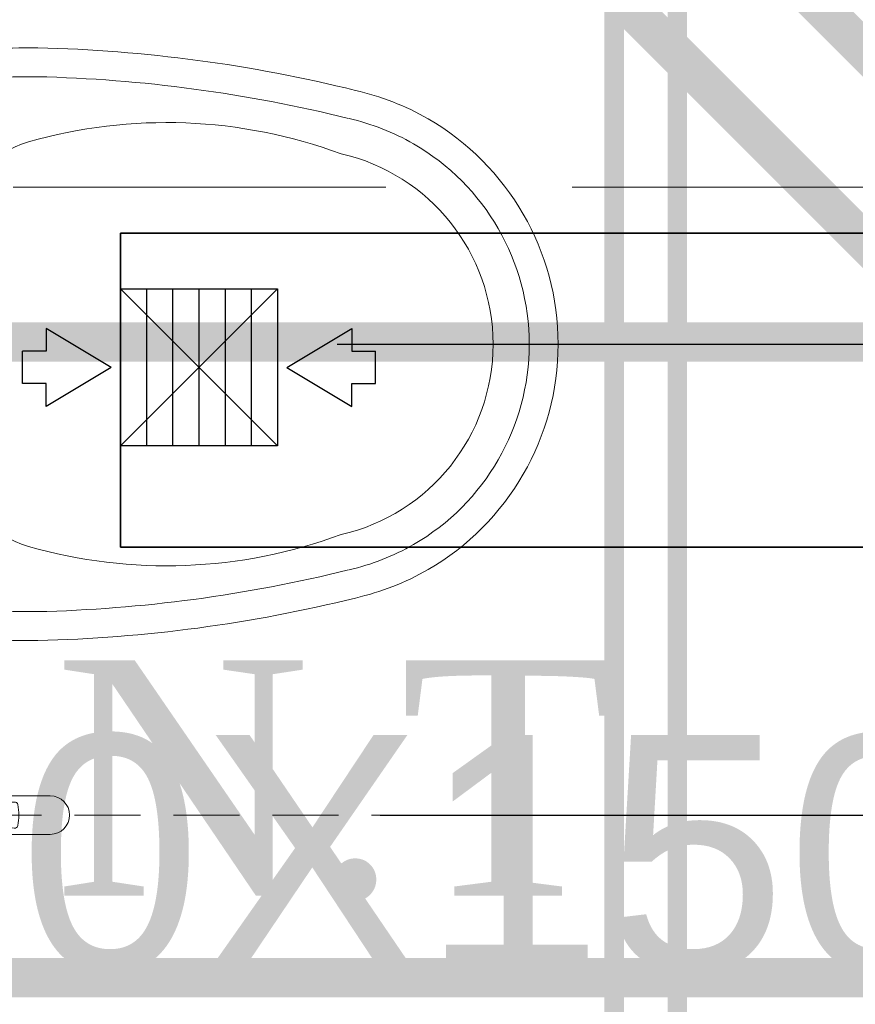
# Model space of a CAD drawing. Header units: inches. Extents: x 105152 to 158499, y 12149 to 30915.
# Tile 188 of 256: x 126769 to 126791, y 21415 to 21440. Entities that reach past the tile are written whole.
import ezdxf

# ---------------------------------------------------------------- set-up
doc = ezdxf.new("R2010")
doc.units = ezdxf.units.IN
doc.header["$MEASUREMENT"] = 0
doc.header["$PDMODE"] = 34
doc.linetypes.add('DASHED2', pattern=[0.375, 0.25, -0.125])
doc.linetypes.add('HIDDEN', pattern=[0.375, 0.25, -0.125])
for name, color, linetype in [('0-SA-DUCT', 250, 'Continuous'), ('PP--DIM', 7, 'Continuous'), ('PP-HVAC- GRILL', 1, 'Continuous')]:
    doc.layers.add(name, color=color, linetype=linetype)
for name, color, linetype, lineweight in [('AR - PLAN', 251, 'Continuous', 5), ('BEAM', 173, 'Continuous', 5), ('CENTER', 46, 'DASHED2', 9), ('DIFFUSER', 3, 'Continuous', 30), ('DRAINAGE ', 7, 'Continuous', 9), ('EXHAUST AIR DUCT', 13, 'Continuous', 35), ('FC', 1, 'Continuous', 9), ('HVAC SERVICE', 1, 'Continuous', 35), ('HVAC TEXT PP', 104, 'Continuous', 20), ('PD_FIXTURE', 21, 'Continuous', 25), ('PD_HATCH', 45, 'Continuous', 9), ('PL. FICTURE', 4, 'Continuous', 25), ('PP- 75DIA Soil Waste Sewer pipe', 90, 'Continuous', 9), ('PP-Domestic  Cold Water Supply', 5, 'Continuous', 25), ('PP-Soil Pipe', 1, 'Continuous', 25), ('PP-TEXT', 7, 'Continuous', 40), ('RO WATER ', 15, 'Continuous', 15), ('WATER SUPPLY ', 7, 'Continuous', 9)]:
    doc.layers.add(name, color=color, linetype=linetype, lineweight=lineweight)
doc.styles.add('Arial', font='GOTHIC.TTF')
doc.styles.get("Standard").update_dxf_attribs({"font": 'arial.ttf', "height": 6})
doc.styles.add('TIMES NEW ROMAN', font='times.ttf')
doc.dimstyles.new('PP-DIM', dxfattribs={"dimtxt": 4, "dimasz": 1, "dimexe": 1, "dimexo": 1, "dimgap": 0.09, "dimtad": 0, "dimdec": 0, "dimzin": 0, "dimdsep": 46, "dimlunit": 4, "dimtxsty": 'TIMES NEW ROMAN', "dimblk": 'ARCHTICK', "dimcen": 0.09, "dimdle": 1, "dimclrd": 256, "dimclre": 256, "dimclrt": 256, "dimadec": 0, "dimazin": 0, "dimtfac": 1, "dimtdec": 4, "dimtofl": 0, "dimtmove": 1, "dimatfit": 3, "dimfxl": 1, "dimtolj": 1, "dimtzin": 0, "dimlwd": -1, "dimlwe": -1, "dimarcsym": 0})

# ---------------------------------------------------------------- blocks, each defined once
blk = doc.blocks.new('zw$E1C9')
at = {"layer": '0-SA-DUCT', "color": 1}
for p, q in [((0, 3.743858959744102), (5.99999999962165, 9.743858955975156)), ((0, 9.743858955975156), (5.99999999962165, 3.743858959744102)), ((0, 8.743858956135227), (5.99999999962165, 8.743858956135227)), ((0, 7.74385895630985), (5.99999999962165, 7.74385895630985)), ((0, 6.743858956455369), (5.99999999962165, 6.743858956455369)), ((5.99999999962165, 5.74385895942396), (0, 5.74385895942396)), ((5.99999999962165, 4.743858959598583), (0, 4.743858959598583))]:
    blk.add_line(p, q, dxfattribs=at)
at = {"layer": '0-SA-DUCT', "color": 1, "lineweight": 30}
blk.add_lwpolyline([(0, 9.743858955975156), (5.99999999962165, 9.743858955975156), (5.99999999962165, 3.743858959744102), (0, 3.743858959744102)], close=True, dxfattribs=at)
at = {"layer": 'DIFFUSER', "color": 3, "extrusion": (2.8008928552e-06, 4.46e-14, 0.9999999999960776)}
for p, q in [((2.382324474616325, 12.58816672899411, -6.672635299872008e-06), (2.382324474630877, 13.48771791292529, -6.672635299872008e-06)), ((2.382324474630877, 13.48771791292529, -6.672635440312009e-06), (3.617675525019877, 13.48771791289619, -1.013272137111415e-05)), ((3.617675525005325, 12.58816672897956, -1.013272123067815e-05), (3.617675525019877, 13.48771791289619, -1.013272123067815e-05)), ((2.999999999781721, 10.09744650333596, -8.402677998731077e-06), (1.508865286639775, 12.58816672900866, -4.226169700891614e-06)), ((1.508865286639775, 12.58816672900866, -4.226169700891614e-06), (2.382324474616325, 12.58816672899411, -6.672635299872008e-06)), ((2.999999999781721, 10.09744650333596, -8.402677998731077e-06), (4.491134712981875, 12.58816672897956, -1.257918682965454e-05)), ((4.491134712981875, 12.58816672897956, -1.257918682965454e-05), (3.617675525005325, 12.58816672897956, -1.013272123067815e-05))]:
    blk.add_line(p, q, dxfattribs=at)
at = {"layer": 'DIFFUSER', "color": 8, "extrusion": (-4.46e-14, -2.8008928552e-06, 0.9999999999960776)}
blk.add_line((0.9999999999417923, 8.74385895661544, -2.800892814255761e-06), (0.9999999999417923, 8.74385895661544, -2.800892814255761e-06), dxfattribs=at)
at = {"layer": 'DIFFUSER', "color": 3, "extrusion": (2.8008928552e-06, -4.46e-14, 0.9999999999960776)}
for p, q in [((2.999999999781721, 3.390271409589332, -8.402677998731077e-06), (1.508865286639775, 0.8995511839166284, -4.226169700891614e-06)), ((2.999999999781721, 3.390271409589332, -8.402677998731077e-06), (4.491134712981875, 0.8995511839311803, -1.257918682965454e-05)), ((1.508865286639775, 0.8995511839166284, -4.226169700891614e-06), (2.382324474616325, 0.8995511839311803, -6.672635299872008e-06)), ((2.382324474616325, 0.8995511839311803, -6.672635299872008e-06), (2.382324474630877, 0, -6.672635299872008e-06)), ((4.491134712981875, 0.8995511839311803, -1.257918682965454e-05), (3.617675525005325, 0.8995511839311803, -1.013272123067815e-05)), ((3.617675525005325, 0.8995511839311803, -1.013272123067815e-05), (3.617675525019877, 2.91038304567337e-11, -1.013272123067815e-05)), ((2.382324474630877, 0, -6.672635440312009e-06), (3.617675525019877, 2.91038304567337e-11, -1.013272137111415e-05))]:
    blk.add_line(p, q, dxfattribs=at)
blk = doc.blocks.new('HVAC SERVICE')
at = {"layer": 'EXHAUST AIR DUCT'}
for p, q in [((599.741244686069, -168.1740222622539, 0.0001581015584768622), (599.741244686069, -176.1740222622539, 0.0001581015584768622)), ((599.741244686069, -168.1740222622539, 0.0001581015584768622), (665.3168820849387, -168.1740222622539, 0.0001581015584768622)), ((599.741244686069, -176.1740222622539, 0.0001581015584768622), (668.7948409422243, -176.1740222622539, 0.0001581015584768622))]:
    blk.add_line(p, q, dxfattribs=at)
at = {"layer": 'PP-HVAC- GRILL', "lineweight": 30, "ltscale": 1000, "xscale": 0.6666666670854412, "yscale": 0.6666666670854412, "zscale": 0.6666666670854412, "rotation": 90}
blk.add_blockref('zw$E1C9', (606.2371506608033, -173.5913463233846, 0.0001581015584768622), dxfattribs=at)
at = {"layer": 'HVAC TEXT PP', "insert": (587.8256565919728, -180.9563957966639, 0.0001581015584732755), "char_height": 6, "attachment_point": 1, "bg_fill": 2}
blk.add_mtext_dynamic_manual_height_columns('\\pxql;150X150MM\\P200 CFM EACH', width=135.3111622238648, gutter_width=50, heights=[-16], dxfattribs=at)
blk = doc.blocks.new('FOSSIL-PP')
at = {"layer": 'CENTER', "lineweight": 5, "ltscale": 5}
blk.add_line((-0.1272366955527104, 0), (19.81248661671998, -1.77635683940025e-15), dxfattribs=at)
at = {"layer": 'FC', "color": 4, "lineweight": 5}
for p, q in [((-0.0174283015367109, 0.5321163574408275), (-0.1272366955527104, 0.5321163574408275)), ((-0.1272366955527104, -0.5321163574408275), (-0.1272366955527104, 0.5321163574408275)), ((-0.0174283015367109, 0.4597780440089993), (-0.0174283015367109, 0.5321163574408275)), ((0.0268858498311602, 0.371520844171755), (-0.0174283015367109, 0.4597780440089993)), ((1.007600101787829, -0.4645000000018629), (1.007600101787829, 0.4645000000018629)), ((1.007600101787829, 0.4645000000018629), (1.107600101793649, 0.4645000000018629)), ((1.107600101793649, -0.4645000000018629), (1.107600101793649, 0.4645000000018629)), ((2.202779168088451, -0.4645000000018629), (2.202779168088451, 0.4645000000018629)), ((2.202779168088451, 0.4645000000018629), (2.302779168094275, 0.4645000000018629)), ((2.302779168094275, -0.4645000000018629), (2.302779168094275, 0.4645000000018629)), ((0.0268858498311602, -0.371520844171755), (0.0268858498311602, 0.371520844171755)), ((0.0268858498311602, 0.3644999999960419), (1.007600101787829, 0.3644999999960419)), ((2.302779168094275, 0.3644999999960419), (2.839486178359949, 0.3644999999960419)), ((4.102151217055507, 0.3644999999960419), (5.037211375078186, 0.3644999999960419)), ((0.0268858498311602, -0.371520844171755), (-0.0174283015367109, -0.4597780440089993)), ((0.0268858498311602, -0.3644999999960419), (1.007600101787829, -0.3644999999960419)), ((2.302779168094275, -0.3644999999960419), (2.839486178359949, -0.3644999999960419)), ((4.102151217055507, -0.3644999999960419), (5.037211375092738, -0.3644999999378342)), ((-0.0174283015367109, -0.5321163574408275), (-0.1272366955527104, -0.5321163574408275)), ((-0.0174283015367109, -0.4597780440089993), (-0.0174283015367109, -0.5321163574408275)), ((1.007600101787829, -0.4645000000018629), (1.107600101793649, -0.4645000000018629)), ((2.202779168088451, -0.4645000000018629), (2.302779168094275, -0.4645000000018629)), ((0.0056314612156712, -0.7675510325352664), (-0.1272366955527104, -0.7675510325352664)), ((-0.1272366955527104, -2.055272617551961), (-0.1272366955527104, -0.7675510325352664)), ((0.0056314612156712, -0.855080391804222), (0.0056314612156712, -0.7675510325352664)), ((0.0592515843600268, -0.9618716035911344), (0.0056314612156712, -0.855080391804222)), ((0.0592515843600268, -0.9618716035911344), (0.7590317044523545, -0.9618716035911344)), ((0.0592515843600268, -1.860952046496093), (0.0592515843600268, -0.9618716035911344)), ((0.7590317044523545, -1.09644180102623), (0.7590317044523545, -0.9618716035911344)), ((0.0592515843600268, -1.860952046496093), (0.0056314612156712, -1.967743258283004)), ((0.0592515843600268, -1.860952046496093), (0.6832797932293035, -1.860952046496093)), ((0.0056314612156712, -1.967743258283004), (0.0056314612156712, -2.055272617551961)), ((0.0056314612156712, -2.055272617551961), (-0.1272366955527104, -2.055272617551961))]:
    blk.add_line(p, q, dxfattribs=at)
at = {"layer": 'FC', "color": 4, "lineweight": 5, "ltscale": 5}
for p, q in [((-0.0174283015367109, -0.4597780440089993), (-0.0174283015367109, 0.4597780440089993)), ((0.0056314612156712, -1.967743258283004), (0.0056314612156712, -0.855080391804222)), ((0.756669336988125, -1.044460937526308), (0.7590317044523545, -1.045622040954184)), ((0.7032961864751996, -1.153053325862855), (1.345810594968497, -1.468849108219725)), ((0.8500165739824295, -2.136316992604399), (1.404570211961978, -1.393042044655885)), ((0.9421114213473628, -2.215223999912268), (1.515030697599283, -1.447333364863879)), ((1.404570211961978, -1.393042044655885), (1.515030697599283, -1.447333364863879)), ((0.4109507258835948, -1.627620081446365), (0.9089827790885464, -2.054334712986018)), ((0.8500165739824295, -2.136316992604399), (0.9421114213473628, -2.215223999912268))]:
    blk.add_line(p, q, dxfattribs=at)
blk.add_lwpolyline([(1.182830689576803, -1.388744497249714), (1.215305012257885, -0.7677019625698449), (1.065066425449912, -0.9910633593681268), (1.009257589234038, -1.303433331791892)], dxfattribs=at)
at = {"layer": 'FC', "color": 4, "lineweight": 5}
blk.add_circle((3.470818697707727, 0), 0.4859999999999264, dxfattribs=at)
for centre, radius, start, end in [((3.470818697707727, 0), 0.9719999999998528, 108.194872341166, 131.8051276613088), ((3.186280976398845, 0.8656875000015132), 0.0607499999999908, 20.48731511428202, 108.194872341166), ((3.470818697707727, 0.9720000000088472), 0.2429999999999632, 200.4873151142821, 339.512684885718), ((3.755356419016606, 0.8656875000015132), 0.0607499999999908, 71.80512765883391, 159.512684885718), ((3.470818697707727, 0), 0.9719999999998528, 48.19487233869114, 71.80512765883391), ((2.629042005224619, 0.4860000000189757), 0.2429999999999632, 260.487315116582, 39.51268488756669), ((2.863380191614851, 0.6792606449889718), 0.0607499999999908, 131.8051276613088, 219.5126848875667), ((4.312595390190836, 0.4860000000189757), 0.2429999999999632, 140.4873151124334, 279.512684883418), ((4.078257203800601, 0.6792606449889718), 0.0607499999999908, 320.4873151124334, 48.19487233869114), ((1.655189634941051, -0.6011436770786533), 1.110099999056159, 60.44363985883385, 119.5563601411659), ((1.655189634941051, 0), 0.4859999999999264, 261.9846369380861, 237.5179039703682), ((3.470818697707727, 0), 0.9719999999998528, 168.1948723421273, 191.805127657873), ((2.57884247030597, 0.1864268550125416), 0.0607499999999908, 80.48731511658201, 168.1948723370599), ((4.362794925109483, 0.1864268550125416), 0.0607499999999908, 11.8051276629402, 99.512684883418), ((3.470818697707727, 0), 0.9719999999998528, 348.1948723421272, 11.80512765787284), ((5.037211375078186, 0), 0.3644999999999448, 270, 90.00000000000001), ((1.663356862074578, 0.019724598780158), 0.1067664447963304, 323.8916752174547, 184.9074850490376), ((1.655189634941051, 0.6011436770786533), 1.110099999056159, 240.443639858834, 253.6648771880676), ((1.655189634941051, 0.6011436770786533), 1.110099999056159, 265.6906675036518, 299.556360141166), ((2.57884247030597, -0.1864268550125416), 0.0607499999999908, 191.8051276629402, 279.512684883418), ((2.629042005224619, -0.485999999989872), 0.2429999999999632, 320.4873151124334, 99.512684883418), ((4.312595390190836, -0.485999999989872), 0.2429999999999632, 80.48731511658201, 219.5126848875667), ((4.362794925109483, -0.1864268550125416), 0.0607499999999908, 260.487315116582, 348.1948723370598), ((2.863380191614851, -0.6792606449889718), 0.0607499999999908, 140.4873151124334, 228.1948723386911), ((3.470818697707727, 0), 0.9719999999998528, 228.1948723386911, 251.805127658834), ((3.470818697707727, -0.9719999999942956), 0.2429999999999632, 20.48731511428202, 159.512684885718), ((3.470818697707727, 0), 0.9719999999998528, 288.194872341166, 311.8051276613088), ((4.078257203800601, -0.6792606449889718), 0.0607499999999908, 311.8051276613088, 39.51268488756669), ((3.186280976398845, -0.8656874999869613), 0.0607499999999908, 251.805127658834, 339.512684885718), ((3.755356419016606, -0.8656874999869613), 0.0607499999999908, 200.4873151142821, 288.194872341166), ((0.591334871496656, -1.41141182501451), 0.3568309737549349, 61.96820013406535, 267.3149253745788)]:
    blk.add_arc(centre, radius, start, end, dxfattribs=at)
at = {"layer": 'FC', "color": 4, "lineweight": 5, "ltscale": 5}
for centre, radius, start, end in [((1.663356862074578, 0.019724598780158), 0.186005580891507, 286.731878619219, 221.6454235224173), ((0.591334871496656, -1.41141182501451), 0.2815749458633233, 61.08158018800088, 230.1615081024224), ((-0.1482934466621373, -0.8040071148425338), 1.783400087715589, 307.6921836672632, 338.8549538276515)]:
    blk.add_arc(centre, radius, start, end, dxfattribs=at)
at = {"layer": 'FC', "color": 4, "lineweight": 5, "ltscale": 5, "extrusion": (0, 0, -1)}
for centre in [(1.389038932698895, -1.680440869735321), (1.411674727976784, -1.635234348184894), (1.431698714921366, -1.586550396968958), (1.26271458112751, -1.8564770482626), (1.288045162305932, -1.80297017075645), (1.290883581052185, -1.828659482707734), (1.31629849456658, -1.797133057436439), (1.322144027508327, -1.757246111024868), (1.360139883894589, -1.713467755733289), (1.110794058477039, -2.034480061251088), (1.150113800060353, -2.000021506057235), (1.163933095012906, -1.961689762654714), (1.187732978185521, -1.953256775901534), (1.227641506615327, -1.896363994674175)]:
    blk.add_ellipse(centre, major_axis=(0, -0.0100137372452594), ratio=0.4997253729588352, dxfattribs=at)
at = {"layer": 'FC', "color": 4, "lineweight": 5, "ltscale": 5}
for points, knots in [([(1.556981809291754, 0.0105910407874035), (1.528359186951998, -0.0919207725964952), (1.500283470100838, -0.1913991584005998), (1.43084159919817, -0.362902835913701), (1.388410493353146, -0.4291842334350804), (1.315636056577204, -0.4851731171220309), (1.287835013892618, -0.496514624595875), (1.200692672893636, -0.5098779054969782), (1.145230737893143, -0.5099230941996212), (1.000926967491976, -0.5049856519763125), (0.9079665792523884, -0.4978189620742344), (0.7436043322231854, -0.5206444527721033), (0.6731635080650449, -0.5458565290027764), (0.5561596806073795, -0.6207348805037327), (0.5070196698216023, -0.6690509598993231), (0.4079184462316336, -0.794630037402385), (0.3620819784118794, -0.8763580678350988), (0.321325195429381, -0.9618716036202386)], [0, 0, 0, 0, 0.26912061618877, 0.26912061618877, 0.5604723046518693, 0.5604723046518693, 0.7364074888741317, 0.7364074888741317, 0.9123426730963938, 0.9123426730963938, 1.15594252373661, 1.15594252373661, 1.33829174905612, 1.33829174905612, 1.520640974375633, 1.520640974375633, 1.763355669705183, 1.763355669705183, 1.763355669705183, 1.763355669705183]), ([(1.749613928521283, -0.0431943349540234), (1.720916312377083, -0.1459747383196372), (1.691671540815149, -0.2518033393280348), (1.619002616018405, -0.4309442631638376), (1.578915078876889, -0.5074994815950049), (1.479708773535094, -0.6160808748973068), (1.427712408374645, -0.6544432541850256), (1.307217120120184, -0.6999657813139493), (1.245708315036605, -0.7066800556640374), (1.072397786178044, -0.7121708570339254), (0.9604232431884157, -0.6990702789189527), (0.8027771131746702, -0.7109333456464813), (0.7553888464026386, -0.7275993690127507), (0.6617975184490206, -0.7947304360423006), (0.6179672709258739, -0.8454145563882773), (0.5666459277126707, -0.9265047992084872), (0.5564553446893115, -0.9438200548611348), (0.5464481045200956, -0.9618716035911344)], [0, 0, 0, 0, 0.2698257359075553, 0.2698257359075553, 0.4943752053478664, 0.4943752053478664, 0.6546766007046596, 0.6546766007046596, 0.8149779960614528, 0.8149779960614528, 1.117553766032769, 1.117553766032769, 1.362299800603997, 1.362299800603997, 1.607045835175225, 1.607045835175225, 1.669366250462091, 1.669366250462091, 1.669366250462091, 1.669366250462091])]:
    blk.add_open_spline(points, degree=3, knots=knots, dxfattribs=at)
blk = doc.blocks.new('_ArchTick')
at = {"color": 0, "linetype": 'ByBlock', "const_width": 0.15}
blk.add_lwpolyline([(-0.5, -0.5), (0.5, 0.5)], dxfattribs=at)
blk = doc.blocks.new('*D756')
at = {"layer": 'Defpoints', "color": 0}
for p in [(219.1873163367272, 166.7331349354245), (216.9274023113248, 154.7163587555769), (238.1800921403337, 154.7163587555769)]:
    blk.add_point(p, dxfattribs=at)
at = {"layer": 'PP--DIM', "ltscale": 12}
for p, q in [((238.1800921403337, 167.7331349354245), (238.1800921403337, 162.3518773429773)), ((220.1873163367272, 166.7331349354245), (239.1800921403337, 166.7331349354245)), ((238.1800921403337, 153.7163587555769), (238.1800921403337, 159.0976163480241)), ((217.9274023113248, 154.7163587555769), (239.1800921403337, 154.7163587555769))]:
    blk.add_line(p, q, dxfattribs=at)
at = {"layer": 'PP--DIM'}
for p, rotation in [((238.1800921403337, 166.7331349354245), 90), ((238.1800921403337, 154.7163587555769), 270)]:
    blk.add_blockref('_ArchTick', p, dxfattribs=dict(at, rotation=rotation))
at = {"layer": 'PP--DIM', "insert": (238.1800921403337, 160.7247468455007), "char_height": 4, "attachment_point": 5, "rotation": 90, "style": 'TIMES NEW ROMAN'}
blk.add_mtext("\\A1;1'", dxfattribs=at)
blk = doc.blocks.new('*D757')
at = {"layer": 'Defpoints', "color": 0}
for p in [(216.9274023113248, 154.7163587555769), (218.025719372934, 142.7163622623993), (238.1800921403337, 142.7163622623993)]:
    blk.add_point(p, dxfattribs=at)
at = {"layer": 'PP--DIM', "ltscale": 12}
for p, q in [((238.1800921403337, 155.7163587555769), (238.1800921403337, 150.3434910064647)), ((217.9274023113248, 154.7163587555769), (239.1800921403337, 154.7163587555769)), ((238.1800921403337, 141.7163622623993), (238.1800921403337, 147.0892300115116)), ((219.025719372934, 142.7163622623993), (239.1800921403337, 142.7163622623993))]:
    blk.add_line(p, q, dxfattribs=at)
at = {"layer": 'PP--DIM'}
for p, rotation in [((238.1800921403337, 154.7163587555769), 90), ((238.1800921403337, 142.7163622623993), 270)]:
    blk.add_blockref('_ArchTick', p, dxfattribs=dict(at, rotation=rotation))
at = {"layer": 'PP--DIM', "insert": (238.1800921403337, 148.7163605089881), "char_height": 4, "attachment_point": 5, "rotation": 90, "style": 'TIMES NEW ROMAN'}
blk.add_mtext("\\A1;1'", dxfattribs=at)
blk = doc.blocks.new('*D758')
at = {"layer": 'Defpoints', "color": 0}
for p in [(218.025719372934, 142.7163622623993), (218.3773898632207, 136.7163587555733), (238.1800921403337, 136.7163587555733)]:
    blk.add_point(p, dxfattribs=at)
at = {"layer": 'PP--DIM', "ltscale": 12}
for p, q in [((238.1800921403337, 143.7163622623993), (238.1800921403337, 142.1654088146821)), ((219.025719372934, 142.7163622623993), (239.1800921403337, 142.7163622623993)), ((238.1800921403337, 135.7163587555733), (238.1800921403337, 137.2673122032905)), ((219.3773898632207, 136.7163587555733), (239.1800921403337, 136.7163587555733))]:
    blk.add_line(p, q, dxfattribs=at)
at = {"layer": 'PP--DIM'}
for p, rotation in [((238.1800921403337, 142.7163622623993), 90), ((238.1800921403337, 136.7163587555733), 270)]:
    blk.add_blockref('_ArchTick', p, dxfattribs=dict(at, rotation=rotation))
at = {"layer": 'PP--DIM', "insert": (238.1800921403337, 139.7163605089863), "char_height": 4, "attachment_point": 5, "rotation": 90, "style": 'TIMES NEW ROMAN'}
blk.add_mtext('\\A1;6"', dxfattribs=at)
blk = doc.blocks.new('DRAINAGE')
at = {"layer": 'PP- 75DIA Soil Waste Sewer pipe', "ltscale": 0.015, "const_width": 0.9999999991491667}
for points in [[(508.7024413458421, 495.9667752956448), (546.5768809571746, 458.0923356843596)], [(339.106577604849, 457.9495716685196), (670.0191316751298, 457.9495716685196), (679.5409060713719, 467.471346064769)]]:
    blk.add_lwpolyline(points, dxfattribs=at)
at = {"layer": 'PP-Soil Pipe', "color": 1, "ltscale": 0.015, "const_width": 0.9999999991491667}
for points in [[(500.8926980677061, 508.6524492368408), (560.4528322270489, 449.0923150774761)], [(503.8457526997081, 474.1486929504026), (535.3964543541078, 474.1486929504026)]]:
    blk.add_lwpolyline(points, dxfattribs=at)
at = {"layer": 'PP-TEXT', "insert": (507.3144432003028, 459.9061884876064), "char_height": 5.999999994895, "width": 26.66140014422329, "attachment_point": 7, "style": 'Arial'}
blk.add_mtext('{\\fTimes New Roman|b0|i0|c0|p0;N.T}', dxfattribs=at)
blk = doc.blocks.new('A$C24556D30')
at = {"color": 251, "lineweight": 5}
for p, q in [((170.0000553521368, 400.0000540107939), (170.0000553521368, 20.00005401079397)), ((300.0000553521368, 210.000054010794), (300.0000553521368, 292.2294342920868)), ((300.0000553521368, 210.000054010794), (300.0000553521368, 127.7706737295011))]:
    blk.add_line(p, q, dxfattribs=at)
for points in [[(279.8877858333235, 412.5391608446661, 0.027530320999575), (170.0000553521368, 400.0000540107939, 0.027530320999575)], [(569.74867281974, 385.5564478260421, 0.0549045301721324), (350.0000553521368, 415.000054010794, 0.0549045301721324)], [(564.9384326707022, 366.1435245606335, 0.0549045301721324), (349.5301892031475, 395.0055741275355, 0.0549045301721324)], [(300.0000553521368, 210.000054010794), (300.0000553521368, 290.000054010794, 0.7043924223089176)], [(300.0000553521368, 210.000054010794), (300.0000553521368, 130.0000540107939, -0.7043924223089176)], [(564.9384326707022, 53.85658346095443, -0.0549045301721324), (349.5301892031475, 24.99453389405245, -0.0549045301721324)], [(569.74867281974, 34.44366019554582, -0.0549045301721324), (350.0000553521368, 5.000054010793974, -0.0549045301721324)], [(170.0000553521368, 20.00005401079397, 0.0275303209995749), (279.8877858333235, 7.460947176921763, 0.0275303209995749)]]:
    blk.add_lwpolyline(points, format="xyb", dxfattribs=at)
for centre, radius, start, end in [((279.9358992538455, 412.5424842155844), 20, 184.5904764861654, 273.8822723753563), ((350.0000553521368, -584.9999459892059), 1000, 90, 94.02043563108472), ((350.0000553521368, -584.9999459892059), 980, 90, 94.02043563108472), ((530.0000553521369, 210.000054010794), 180, 59.99999999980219, 77.24246783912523), ((439.0485481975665, 15.1852102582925), 348.1009654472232, 69.7009941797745, 105.9249351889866), ((530.0000553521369, 210.000054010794), 160, 59.99999999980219, 77.24246783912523), ((530.0000553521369, 210.000054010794), 180, 0, 59.99999999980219), ((360.0000553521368, 292.2294342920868), 60, 105.9249351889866, 180), ((530.0000553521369, 210.000054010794), 160, 0, 59.99999999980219), ((530.0000553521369, 210.000054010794), 135, 0, 77.24246783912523), ((530.0000553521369, 210.000054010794), 135, 282.7575321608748, 0), ((530.0000553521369, 210.000054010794), 160, 300.0000000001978, 0), ((530.0000553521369, 210.000054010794), 180, 300.0000000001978, 0), ((360.0000553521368, 127.7706737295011), 60, 180, 254.0750648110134), ((439.0485481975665, 404.8148977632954), 348.1009654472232, 254.0750648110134, 290.2990058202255), ((530.0000553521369, 210.000054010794), 160, 282.7575321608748, 300.0000000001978), ((530.0000553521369, 210.000054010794), 180, 282.7575321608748, 300.0000000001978), ((279.9358992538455, 7.457623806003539), 20, 86.1177276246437, 175.4095235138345), ((350.0000553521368, 1005.000054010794), 980, 265.9795643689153, 270), ((350.0000553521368, 1005.000054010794), 1000, 265.9795643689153, 270)]:
    blk.add_arc(centre, radius, start, end, dxfattribs=at)
blk = doc.blocks.new('FIRST FLOOR PLAN 0')
at = {"layer": 'PD_FIXTURE', "color": 251, "ltscale": 12, "xscale": -0.03684210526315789, "yscale": 0.03684210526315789, "zscale": 0.03684210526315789, "rotation": 180}
blk.add_blockref('A$C24556D30', (-531.2628690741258, -163.2629639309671), dxfattribs=at)
blk = doc.blocks.new('columns2')
at = {"layer": 'PD_HATCH', "color": 173, "linetype": 'HIDDEN', "lineweight": 5, "ltscale": 38}
blk.add_line((568.4999999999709, -107.0000000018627), (737.9999999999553, -107.0000000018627), dxfattribs=at)
blk = doc.blocks.new('WATER SUPPLY')
at = {"layer": 'PP-Domestic  Cold Water Supply'}
blk.add_lwpolyline([(347.3053937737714, 300.896181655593, 0.4999999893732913, 0.4999999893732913, 0), (226.5973912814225, 300.896181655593, 0.4999999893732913, 0.4999999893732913, 0), (226.5973912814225, 119.317205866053, 0.4999999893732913, 0.4999999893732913, 0), (201.5567431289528, 119.317205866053, 0.4999999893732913, 0.4999999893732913, 0)], format="xyseb", dxfattribs=at)
at = {"layer": 'RO WATER ', "const_width": 0.5}
blk.add_lwpolyline([(370.4267271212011, 304.8220357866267), (224.9898114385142, 304.8220357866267), (224.9898114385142, 100.8209455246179)], dxfattribs=at)
at = {"layer": 'PL. FICTURE', "ltscale": 30, "xscale": -1.345819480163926, "yscale": 1.345819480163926, "zscale": 1.345819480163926, "rotation": 179.9999999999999}
blk.add_blockref('FOSSIL-PP', (203.8354815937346, 142.7163622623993), dxfattribs=at)
at = {"layer": 'PP--DIM', "ltscale": 12}
for base, p1, p2, picture, middle in [((238.1800921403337, 154.7163587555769), (219.1873163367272, 166.7331349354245), (216.9274023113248, 154.7163587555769), '*D756', (238.1800921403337, 160.7247468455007)), ((238.1800921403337, 142.7163622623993), (216.9274023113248, 154.7163587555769), (218.025719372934, 142.7163622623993), '*D757', (238.1800921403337, 148.7163605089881)), ((238.1800921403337, 136.7163587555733), (218.025719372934, 142.7163622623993), (218.3773898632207, 136.7163587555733), '*D758', (238.1800921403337, 139.7163605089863))]:
    dim = blk.add_linear_dim(base=base, p1=p1, p2=p2, angle=90, dimstyle='PP-DIM', override={"dimblk": 'ArchTick'}, dxfattribs=at)
    dim.commit()
    dim.dimension.update_dxf_attribs({"geometry": picture, "text_midpoint": middle})

msp = doc.modelspace()

# ---------------------------------------------------------------- block references
at = {"layer": 'HVAC SERVICE'}
msp.add_blockref('HVAC SERVICE', (126172.1612291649, 21602.49829319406), dxfattribs=at)

# ---------------------------------------------------------------- next in the draw order: block references
at = {"layer": 'WATER SUPPLY '}
msp.add_blockref('WATER SUPPLY', (126559.4972756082, 21276.78212641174), dxfattribs=at)

# ---------------------------------------------------------------- next in the draw order: block references
at = {"layer": 'DRAINAGE '}
msp.add_blockref('DRAINAGE', (126262.8934601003, 20957.40614984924), dxfattribs=at)

# ---------------------------------------------------------------- next in the draw order: block references
at = {"layer": 'AR - PLAN', "color": 251}
msp.add_blockref('FIRST FLOOR PLAN 0', (127288.1612291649, 21602.49829319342), dxfattribs=at)

# ---------------------------------------------------------------- next in the draw order: block references
at = {"layer": 'BEAM'}
msp.add_blockref('columns2', (126172.1615200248, 21542.49848516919), dxfattribs=at)

doc.saveas('drawing.dxf')
